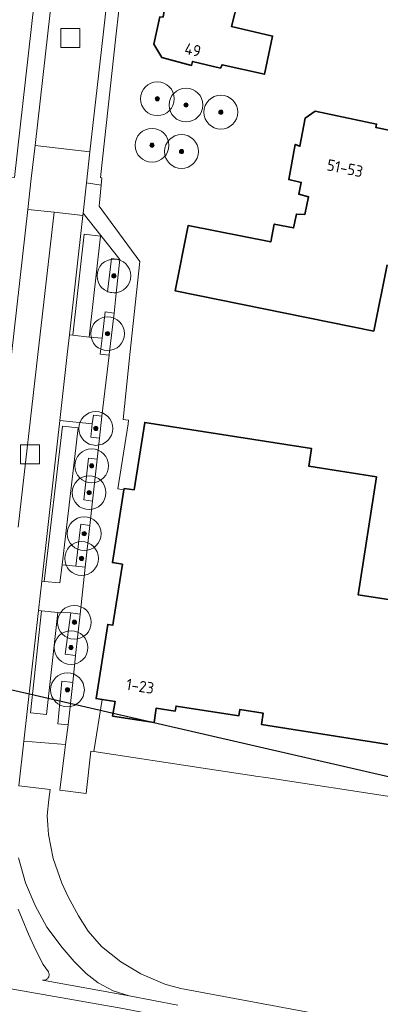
# Model space of a CAD drawing. Extents: x 154222 to 160093, y 456746 to 462495.
# Tile 40 of 254: x 157723 to 157766, y 460423 to 460540. Entities that reach past the tile are written whole.
import ezdxf
from ezdxf.enums import TextEntityAlignment as Align

# ---------------------------------------------------------------- set-up
doc = ezdxf.new("R2010")
doc.units = 0
doc.header["$LTSCALE"] = 0.75
doc.layers.get('0').update_dxf_attribs({"linetype": 'CONTINUOUS'})
doc.layers.get('DEFPOINTS').update_dxf_attribs({"linetype": 'CONTINUOUS'})
for name, color, linetype, lineweight in [('B-XX-GR-BEPLANTING_CULTUUR_BODEMBEDEKKER-GV', 252, 'CONTINUOUS', 18), ('B-XX-GR-BOOM-S', 252, 'CONTINUOUS', 25), ('B-XX-GR-HAAG-GV', 252, 'CONTINUOUS', 13), ('B-XX-KW-KUNSTWERK_DUIKER-G', 252, 'CONTINUOUS', 18), ('B-XX-OG-BEBOUWING-GV', 6, 'CONTINUOUS', 35), ('B-XX-OG-BEBOUWING-T18', 1, 'CONTINUOUS', 18), ('B-XX-OG-TERREIN_ERF-GV', 252, 'CONTINUOUS', 18), ('B-XX-RI-GWA_RIOOLPUT-S', 252, 'CONTINUOUS', 25), ('B-XX-VH-VERHARDING_ASFALT-GV', 252, 'CONTINUOUS', 18), ('B-XX-VH-VERHARDING_BETONSTRAATSTEEN-GV', 252, 'CONTINUOUS', 18), ('B-XX-VH-VERHARDING_TEGEL-GV', 252, 'CONTINUOUS', 18)]:
    doc.layers.add(name, color=color, linetype=linetype, lineweight=lineweight)
doc.styles.add('NLCS-ISO-M-T18', font='NLCS-ISO.ttf', dxfattribs={"height": 1.8})

# ---------------------------------------------------------------- blocks, each defined once
blk = doc.blocks.new('SRI-PUT_INSPECTIEPUT_RIOOLPUT-SO')
at = {"color": 0, "linetype": 'ByBlock', "lineweight": 18}
blk.add_lwpolyline([(-1.125, -1.125), (1.125, -1.125), (1.125, 1.125), (-1.125, 1.125)], close=True, dxfattribs=at)
blk = doc.blocks.new('SGR-BOOM_01-SO')
at = {"linetype": 'ByBlock', "lineweight": 18}
h = blk.add_hatch(color=0, dxfattribs=at)
h.dxf.hatch_style = 1
edge = h.paths.add_edge_path()
edge.add_arc((0, 0), 0.25, 0, 360)
at = {"color": 0, "linetype": 'ByBlock', "lineweight": 18}
for radius in [2, 0.25]:
    blk.add_circle((0, 0), radius, dxfattribs=at)

msp = doc.modelspace()

# ---------------------------------------------------------------- linework, layer by layer
at = {"layer": 'B-XX-GR-BEPLANTING_CULTUUR_BODEMBEDEKKER-GV'}
for points in [[(157735.296, 460511.23), (157734.278, 460511.364), (157733.816, 460507.408), (157734.834, 460507.274)], [(157734.599, 460504.912), (157733.551, 460505.042), (157733.185, 460501.924), (157732.964, 460500.045), (157733.327, 460500), (157734.012, 460499.915), (157734.022, 460500)], [(157733.16, 460492.712), (157732.149, 460492.834), (157732.023, 460491.788), (157731.836, 460490.227), (157732.872, 460490.088)], [(157732.602, 460487.624), (157731.566, 460487.734), (157731.041, 460482.803), (157732.059, 460482.671)], [(157731.744, 460479.79), (157730.668, 460479.918), (157730.08, 460474.953), (157731.199, 460474.825)], [(157730.592, 460469.284), (157729.474, 460469.447), (157728.833, 460464.535), (157730.056, 460464.395)], [(157729.706, 460461.198), (157728.429, 460461.344), (157727.932, 460456.303), (157729.156, 460456.182)]]:
    msp.add_lwpolyline(points, close=True, dxfattribs=at)
at = {"layer": 'B-XX-GR-HAAG-GV'}
for points in [[(157735.296, 460511.23), (157734.278, 460511.364), (157733.816, 460507.408), (157734.834, 460507.274)], [(157734.599, 460504.912), (157733.551, 460505.042), (157733.185, 460501.924), (157732.964, 460500.045), (157733.327, 460500), (157734.012, 460499.915), (157734.022, 460500)], [(157733.16, 460492.712), (157732.149, 460492.834), (157732.023, 460491.788), (157731.836, 460490.227), (157732.872, 460490.088)], [(157732.602, 460487.624), (157731.566, 460487.734), (157731.041, 460482.803), (157732.059, 460482.671)], [(157731.744, 460479.79), (157730.668, 460479.918), (157730.08, 460474.953), (157731.199, 460474.825)], [(157730.592, 460469.284), (157729.474, 460469.447), (157728.833, 460464.535), (157730.056, 460464.395)], [(157729.706, 460461.198), (157728.429, 460461.344), (157727.932, 460456.303), (157729.156, 460456.182)]]:
    msp.add_lwpolyline(points, close=True, dxfattribs=at)
at = {"layer": 'B-XX-KW-KUNSTWERK_DUIKER-G'}
msp.add_lwpolyline([(157500, 460466.325), (157517.572, 460463.086), (157549.492, 460454.048), (157629.251, 460439.622), (157664.629, 460435.103), (157735.651, 460422.609), (157789.105, 460412.201), (157814.109, 460406.353), (157821.823, 460407.151), (157892.385, 460434.752)], dxfattribs=at)
at = {"layer": 'B-XX-OG-BEBOUWING-GV'}
msp.add_lwpolyline([(157746.95, 460548.072), (157742.767, 460548.933), (157741.733, 460543.599), (157741.107, 460543.67), (157740.542, 460540.676), (157740.403, 460539.939), (157740.027, 460539.974), (157739.32, 460536.731), (157740.255, 460535.137), (157743.776, 460534.209), (157743.886, 460534.685), (157747.18, 460533.894), (157747.378, 460534.283), (157752.389, 460533.165), (157753.352, 460537.685), (157748.504, 460538.817), (157749.324, 460542.073), (157748.346, 460542.342), (157749.263, 460546.199), (157746.669, 460546.833)], close=True, dxfattribs=at)
for points in [[(157789.536, 460521.965), (157765.587, 460526.848), (157765.66, 460527.262), (157758.382, 460528.815), (157757.198, 460527.969), (157756.591, 460524.652), (157756.039, 460524.873), (157755.275, 460520.704), (157756.753, 460520.376), (157756.461, 460518.969), (157757.626, 460518.669), (157757.175, 460516.59), (157756.173, 460516.631), (157755.85, 460514.992), (157753.564, 460515.443), (157753.149, 460513.333), (157743.357, 460515.262), (157741.837, 460507.537), (157765.331, 460502.785), (157766.917, 460510.626)], [(157771.425, 460470.336), (157763.472, 460471.576), (157765.656, 460485.529), (157757.655, 460486.792), (157757.981, 460488.866), (157738.231, 460491.977), (157738.237, 460491.973), (157736.975, 460483.976), (157735.792, 460484.149), (157735.766, 460483.984), (157734.409, 460475.384), (157735.594, 460475.197), (157734.544, 460468.546), (157734.452, 460467.965), (157733.859, 460468.058), (157732.48, 460459.287), (157733.211, 460459.172), (157734.732, 460458.933), (157734.431, 460457.214), (157739.327, 460456.447), (157739.597, 460458.166), (157741.844, 460457.806), (157741.939, 460458.397), (157749.351, 460457.236), (157749.469, 460457.987), (157752.247, 460457.548), (157752.053, 460456.209), (157768.808, 460453.564)]]:
    msp.add_lwpolyline(points, dxfattribs=at)
at = {"layer": 'B-XX-OG-TERREIN_ERF-GV'}
for points in [[(157740.484, 460588.139), (157734.815, 460537.605), (157732.995, 460520.933), (157733.141, 460520.92), (157733.062, 460520.049), (157732.836, 460517.545), (157737.65, 460511.012), (157736.48, 460500), (157736.437, 460499.594), (157735.681, 460492.316), (157736.312, 460492.235), (157736.254, 460491.783), (157735.03, 460484.105), (157735.766, 460483.984), (157735.792, 460484.149), (157736.975, 460483.976), (157738.237, 460491.973), (157738.231, 460491.977), (157757.981, 460488.866), (157757.655, 460486.792), (157765.656, 460485.529), (157763.472, 460471.576), (157771.425, 460470.336)], [(157681.191, 460553.118), (157678.595, 460527.253), (157706.695, 460523.282), (157706.641, 460522.808), (157722.818, 460520.933), (157726.791, 460556.361)], [(157766.917, 460510.626), (157765.331, 460502.785), (157741.837, 460507.537), (157743.357, 460515.262), (157753.149, 460513.333), (157753.564, 460515.443), (157755.85, 460514.992), (157756.173, 460516.631), (157757.175, 460516.59), (157757.626, 460518.669), (157756.461, 460518.969), (157756.753, 460520.376), (157755.275, 460520.704), (157756.039, 460524.873), (157756.591, 460524.652), (157757.198, 460527.969), (157758.382, 460528.815), (157765.66, 460527.262), (157765.587, 460526.848), (157789.536, 460521.965)], [(157768.808, 460453.564), (157752.053, 460456.209), (157752.247, 460457.548), (157749.469, 460457.987), (157749.351, 460457.236), (157741.939, 460458.397), (157741.844, 460457.806), (157739.597, 460458.166), (157739.327, 460456.447), (157734.431, 460457.214), (157734.732, 460458.933), (157733.211, 460459.172), (157732.217, 460453.021), (157745.646, 460450.988), (157751.13, 460450.157), (157751.338, 460450.126), (157752.551, 460449.942), (157767.979, 460447.606)]]:
    msp.add_lwpolyline(points, dxfattribs=at)
msp.add_lwpolyline([(157746.95, 460548.072), (157746.669, 460546.833), (157749.263, 460546.199), (157748.346, 460542.342), (157749.324, 460542.073), (157748.504, 460538.817), (157753.352, 460537.685), (157752.389, 460533.165), (157747.378, 460534.283), (157747.18, 460533.894), (157743.886, 460534.685), (157743.776, 460534.209), (157740.255, 460535.137), (157739.32, 460536.731), (157740.027, 460539.974), (157740.403, 460539.939), (157740.542, 460540.676), (157741.107, 460543.67), (157741.733, 460543.599), (157742.767, 460548.933)], close=True, dxfattribs=at)
at = {"layer": 'B-XX-VH-VERHARDING_ASFALT-GV'}
for points in [[(157723.255, 460479.571), (157725.583, 460500), (157727.502, 460516.836), (157724.395, 460517.184), (157722.47, 460500)], [(157723.32, 460448.979), (157723.914, 460454.259), (157725.652, 460469.709), (157726.043, 460473.175), (157727.594, 460486.963), (157728.178, 460492.178), (157729.054, 460500), (157729.315, 460502.333), (157730.896, 460516.455), (157727.502, 460516.836), (157725.583, 460500), (157723.255, 460479.571)], [(157723.263, 460434.364), (157723.736, 460433.216), (157724.487, 460431.418), (157725.311, 460429.607), (157726.214, 460427.828), (157726.825, 460426.939), (157726.858, 460426.874), (157726.883, 460426.806), (157726.901, 460426.736), (157726.911, 460426.664), (157726.913, 460426.591), (157726.906, 460426.519), (157726.892, 460426.448), (157726.871, 460426.379), (157726.841, 460426.312), (157726.805, 460426.249), (157726.762, 460426.191), (157726.713, 460426.138), (157726.658, 460426.09), (157726.598, 460426.049), (157726.534, 460426.014), (157726.467, 460425.987), (157726.397, 460425.967), (157726.326, 460425.955), (157726.149, 460425.96), (157736.372, 460424.137), (157734.489, 460424.727), (157732.721, 460425.671), (157731.289, 460426.779), (157729.88, 460428.163), (157728.451, 460429.84), (157726.657, 460432.25), (157725.28, 460434.811), (157724.113, 460437.481), (157723.276, 460440.438)]]:
    msp.add_lwpolyline(points, dxfattribs=at)
at = {"layer": 'B-XX-VH-VERHARDING_BETONSTRAATSTEEN-GV'}
for points in [[(157734.61, 460606.164), (157734.335, 460606.197), (157733.987, 460603.05), (157728.829, 460556.239), (157725.248, 460524.734), (157731.74, 460523.996), (157733.298, 460537.841), (157740.852, 460605.368), (157740.854, 460605.41), (157737.431, 460605.823)], [(157731.74, 460523.996), (157725.248, 460524.734), (157724.803, 460520.823), (157724.395, 460517.184), (157727.502, 460516.836), (157730.896, 460516.455), (157730.927, 460516.732), (157731.327, 460520.307)], [(157732.999, 460514.012), (157731.048, 460514.264), (157729.717, 460502.301), (157731.668, 460502.049)], [(157729.717, 460502.301), (157729.315, 460502.333), (157729.054, 460500), (157728.178, 460492.178), (157732.023, 460491.788), (157732.149, 460492.834), (157733.16, 460492.712), (157734.012, 460499.915), (157733.327, 460500), (157732.964, 460500.045), (157733.185, 460501.924), (157731.668, 460502.049)], [(157730.355, 460491.343), (157728.502, 460491.514), (157726.341, 460473.163), (157728.194, 460472.992), (157728.444, 460475.115)], [(157730.08, 460474.953), (157728.444, 460475.115), (157728.194, 460472.992), (157726.341, 460473.163), (157726.043, 460473.175), (157725.652, 460469.709), (157726.029, 460469.678), (157727.928, 460469.474), (157729.474, 460469.447), (157730.592, 460469.284), (157731.199, 460474.825)], [(157727.928, 460469.474), (157726.029, 460469.678), (157724.7, 460457.61), (157726.599, 460457.406)]]:
    msp.add_lwpolyline(points, close=True, dxfattribs=at)
for points in [[(157740.852, 460605.368), (157733.298, 460537.841), (157731.74, 460523.996), (157731.327, 460520.307), (157733.062, 460520.049), (157733.141, 460520.92), (157732.995, 460520.933), (157734.815, 460537.605), (157740.484, 460588.139)], [(157722.47, 460500), (157724.395, 460517.184), (157724.803, 460520.823), (157725.248, 460524.734), (157728.829, 460556.239)], [(157726.791, 460556.361), (157722.818, 460520.933)]]:
    msp.add_lwpolyline(points, dxfattribs=at)
at = {"layer": 'B-XX-VH-VERHARDING_TEGEL-GV'}
for points in [[(157733.062, 460520.049), (157731.327, 460520.307), (157730.927, 460516.732), (157735.296, 460511.23), (157734.834, 460507.274), (157734.599, 460504.912), (157734.022, 460500), (157734.012, 460499.915), (157733.16, 460492.712), (157732.872, 460490.088), (157732.602, 460487.624), (157732.059, 460482.671), (157731.744, 460479.79), (157731.199, 460474.825), (157730.592, 460469.284), (157730.056, 460464.395), (157729.706, 460461.198), (157729.156, 460456.182), (157728.863, 460453.842), (157728.187, 460448.445), (157731.296, 460448.062), (157731.834, 460453.079), (157732.217, 460453.021), (157733.211, 460459.172), (157732.48, 460459.287), (157733.859, 460468.058), (157734.452, 460467.965), (157734.544, 460468.546), (157735.594, 460475.197), (157734.409, 460475.384), (157735.766, 460483.984), (157735.03, 460484.105), (157736.254, 460491.783), (157736.312, 460492.235), (157735.681, 460492.316), (157736.437, 460499.594), (157736.48, 460500), (157737.65, 460511.012), (157732.836, 460517.545)], [(157735.296, 460511.23), (157730.927, 460516.732), (157730.896, 460516.455), (157729.315, 460502.333), (157729.717, 460502.301), (157731.048, 460514.264), (157732.999, 460514.012), (157731.668, 460502.049), (157733.185, 460501.924), (157733.551, 460505.042), (157734.599, 460504.912), (157734.834, 460507.274), (157733.816, 460507.408), (157734.278, 460511.364)], [(157732.023, 460491.788), (157728.178, 460492.178), (157727.594, 460486.963), (157726.043, 460473.175), (157726.341, 460473.163), (157728.502, 460491.514), (157730.355, 460491.343), (157728.444, 460475.115), (157730.08, 460474.953), (157730.668, 460479.918), (157731.744, 460479.79), (157732.059, 460482.671), (157731.041, 460482.803), (157731.566, 460487.734), (157732.602, 460487.624), (157732.872, 460490.088), (157731.836, 460490.227)], [(157726.029, 460469.678), (157725.652, 460469.709), (157723.914, 460454.259), (157728.863, 460453.842), (157729.156, 460456.182), (157727.932, 460456.303), (157728.429, 460461.344), (157729.706, 460461.198), (157730.056, 460464.395), (157728.833, 460464.535), (157729.474, 460469.447), (157727.928, 460469.474), (157726.599, 460457.406), (157724.7, 460457.61)]]:
    msp.add_lwpolyline(points, close=True, dxfattribs=at)
for points in [[(157759.645, 460421.795), (157742.503, 460425.006), (157740.592, 460425.51), (157737.76, 460426.728), (157735.399, 460428.154), (157733.124, 460429.958), (157731.545, 460431.784), (157730.379, 460433.589), (157729.168, 460435.848), (157728.418, 460437.445), (157727.385, 460440.354), (157726.855, 460443.194), (157726.775, 460444.318), (157726.695, 460445.441), (157726.865, 460447.364), (157727.049, 460448.538), (157723.32, 460448.979)], [(157723.276, 460440.438), (157724.113, 460437.481), (157725.28, 460434.811), (157726.657, 460432.25), (157728.451, 460429.84), (157729.88, 460428.163), (157731.289, 460426.779), (157732.721, 460425.671), (157734.489, 460424.727), (157736.372, 460424.137), (157742.145, 460423.006)]]:
    msp.add_lwpolyline(points, dxfattribs=at)
at = {"layer": 'DEFPOINTS', "flags": 128}
msp.add_lwpolyline([(157498.69, 460511.773), (157666.489, 461268.413), (158141.33, 461489.21), (159256.935, 461205.939), (159206.487, 460696.309), (158205.708, 460856.251), (158144.02, 460363.33)], close=True, dxfattribs=at)

# ---------------------------------------------------------------- block references
at = {"layer": 'B-XX-GR-BOOM-S'}
for p in [(157739.725, 460530.268), (157743.112, 460529.527), (157747.239, 460528.68), (157739.09, 460524.764), (157742.583, 460524.024), (157734.585, 460509.306), (157733.833, 460502.466), (157732.445, 460491.258), (157731.951, 460486.832), (157731.643, 460483.658), (157731.069, 460478.802), (157730.756, 460475.87), (157729.906, 460468.323), (157729.509, 460465.326), (157729.082, 460460.328)]:
    msp.add_blockref('SGR-BOOM_01-SO', p, dxfattribs=at)
at = {"layer": 'B-XX-RI-GWA_RIOOLPUT-S'}
for p in [(157729.438, 460537.457), (157724.658, 460488.189)]:
    msp.add_blockref('SRI-PUT_INSPECTIEPUT_RIOOLPUT-SO', p, dxfattribs=at)

# ---------------------------------------------------------------- texts
at = {"layer": 'B-XX-OG-BEBOUWING-T18', "style": 'NLCS-ISO-M-T18'}
for s, rotation, p in [('49', 347.9, (157743.917, 460536.05)), ('51-53', 348.3, (157761.929, 460522.05)), ('1-23', 351.1, (157737.691, 460460.752))]:
    msp.add_text(s, height=1.35, rotation=rotation, dxfattribs=at).set_placement(p, align=Align.MIDDLE_CENTER)

doc.saveas('drawing.dxf')
